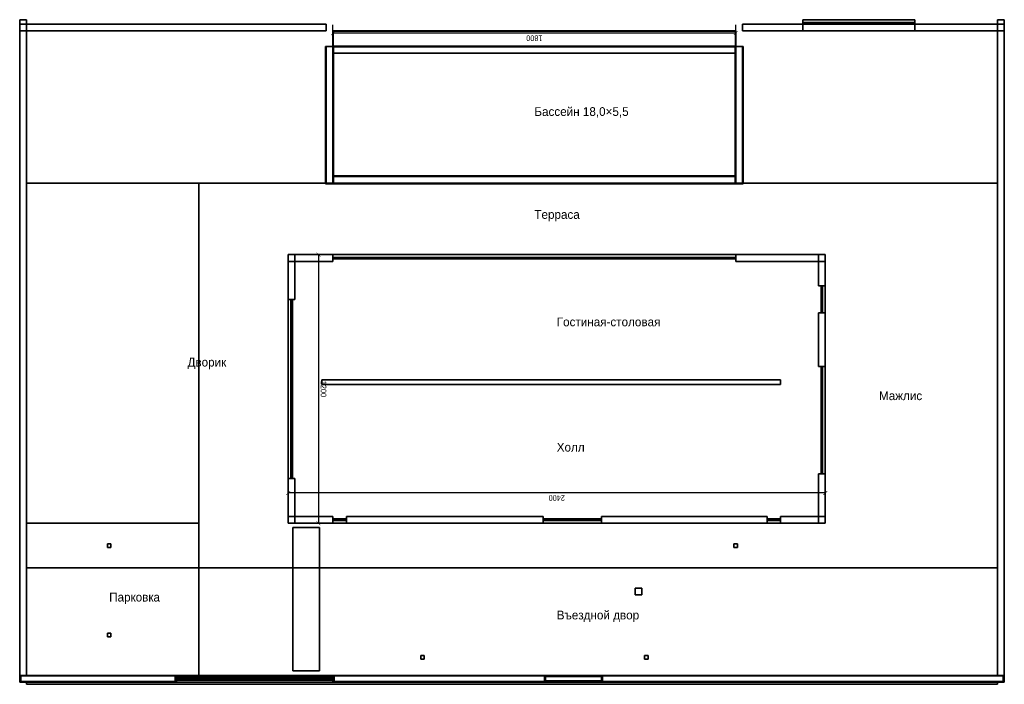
# Model space of a CAD drawing. Header units: metres. Extents: x -44 to 0, y -32.2 to -2.5.
import ezdxf

# ---------------------------------------------------------------- set-up
doc = ezdxf.new("R2010")
doc.units = ezdxf.units.M
for name, color, linetype in [('BOLLARD', 8, 'Continuous'), ('BRONZE', 8, 'Continuous'), ('COPING', 8, 'Continuous'), ('CUT', 7, 'Continuous'), ('DECK_STONE', 8, 'Continuous'), ('DIM', 1, 'Continuous'), ('DOOR_BRONZE', 8, 'Continuous'), ('FRAME', 8, 'Continuous'), ('GLASS', 5, 'Continuous'), ('HEDGE', 8, 'Continuous'), ('INTERIOR_FLOOR', 8, 'Continuous'), ('INTERIOR_WALL', 8, 'Continuous'), ('PAVERS', 8, 'Continuous'), ('POOL_TILE', 8, 'Continuous'), ('RENDER_WHITE', 8, 'Continuous'), ('TEXT', 7, 'Continuous'), ('TRAVERTINE', 8, 'Continuous')]:
    doc.layers.add(name, color=color, linetype=linetype)
doc.styles.add('OpenSansCondensed-Light', font='OpenSansCondensed-Light.ttf')
doc.dimstyles.new('EZDXF', dxfattribs={"dimtxt": 0.25, "dimasz": 0.175, "dimexe": 0.375, "dimexo": 0.125, "dimgap": 0.1, "dimtad": 1, "dimlfac": 100, "dimzin": 12, "dimdsep": 46, "dimtxsty": 'OpenSansCondensed-Light', "dimblk": 'ARCHTICK', "dimcen": 2.5, "dimazin": 3, "dimtfac": 0.5, "dimtmove": 2, "dimatfit": 3, "dimarcsym": 0})

# ---------------------------------------------------------------- blocks, each defined once
blk = doc.blocks.new('_ARCHTICK')
at = {"color": 0, "linetype": 'ByBlock', "const_width": 0.15}
blk.add_lwpolyline([(-0.5, -0.5), (0.5, 0.5)], dxfattribs=at)

msp = doc.modelspace()

# ---------------------------------------------------------------- linework, layer by layer
at = {"layer": 'BOLLARD'}
for points in [[(-39.92, -25.92), (-39.92, -26.08), (-40.08, -26.08), (-40.08, -25.92)], [(-39.92, -25.92), (-40.08, -25.92), (-40.08, -26.08), (-39.92, -26.08)], [(-11.92, -25.92), (-11.92, -26.08), (-12.08, -26.08), (-12.08, -25.92)], [(-11.92, -25.92), (-12.08, -25.92), (-12.08, -26.08), (-11.92, -26.08)], [(-39.92, -29.92), (-39.92, -30.08), (-40.08, -30.08), (-40.08, -29.92)], [(-39.92, -29.92), (-40.08, -29.92), (-40.08, -30.08), (-39.92, -30.08)], [(-25.92, -30.92), (-25.92, -31.08), (-26.08, -31.08), (-26.08, -30.92)], [(-25.92, -30.92), (-26.08, -30.92), (-26.08, -31.08), (-25.92, -31.08)], [(-15.92, -30.92), (-15.92, -31.08), (-16.08, -31.08), (-16.08, -30.92)], [(-15.92, -30.92), (-16.08, -30.92), (-16.08, -31.08), (-15.92, -31.08)]]:
    msp.add_lwpolyline(points, close=True, dxfattribs=at)
at = {"layer": 'BRONZE'}
for points in [[(-30, -31.88), (-30, -32.02), (-37, -32.02), (-37, -31.88)], [(-30, -31.88), (-37, -31.88), (-37, -32.02), (-30, -32.02)], [(-36.89, -31.9), (-36.89, -32), (-36.95, -32), (-36.95, -31.9)], [(-36.77, -31.9), (-36.77, -32), (-36.83, -32), (-36.83, -31.9)], [(-36.65, -31.9), (-36.65, -32), (-36.71, -32), (-36.71, -31.9)], [(-36.53, -31.9), (-36.53, -32), (-36.59, -32), (-36.59, -31.9)], [(-36.41, -31.9), (-36.41, -32), (-36.47, -32), (-36.47, -31.9)], [(-36.29, -31.9), (-36.29, -32), (-36.35, -32), (-36.35, -31.9)], [(-36.17, -31.9), (-36.17, -32), (-36.23, -32), (-36.23, -31.9)], [(-36.05, -31.9), (-36.05, -32), (-36.11, -32), (-36.11, -31.9)], [(-35.93, -31.9), (-35.93, -32), (-35.99, -32), (-35.99, -31.9)], [(-35.81, -31.9), (-35.81, -32), (-35.87, -32), (-35.87, -31.9)], [(-35.69, -31.9), (-35.69, -32), (-35.75, -32), (-35.75, -31.9)], [(-35.57, -31.9), (-35.57, -32), (-35.63, -32), (-35.63, -31.9)], [(-35.45, -31.9), (-35.45, -32), (-35.51, -32), (-35.51, -31.9)], [(-35.33, -31.9), (-35.33, -32), (-35.39, -32), (-35.39, -31.9)], [(-35.21, -31.9), (-35.21, -32), (-35.27, -32), (-35.27, -31.9)], [(-35.09, -31.9), (-35.09, -32), (-35.15, -32), (-35.15, -31.9)], [(-34.97, -31.9), (-34.97, -32), (-35.03, -32), (-35.03, -31.9)], [(-34.85, -31.9), (-34.85, -32), (-34.91, -32), (-34.91, -31.9)], [(-34.73, -31.9), (-34.73, -32), (-34.79, -32), (-34.79, -31.9)], [(-34.61, -31.9), (-34.61, -32), (-34.67, -32), (-34.67, -31.9)], [(-34.49, -31.9), (-34.49, -32), (-34.55, -32), (-34.55, -31.9)], [(-34.37, -31.9), (-34.37, -32), (-34.43, -32), (-34.43, -31.9)], [(-34.25, -31.9), (-34.25, -32), (-34.31, -32), (-34.31, -31.9)], [(-34.13, -31.9), (-34.13, -32), (-34.19, -32), (-34.19, -31.9)], [(-34.01, -31.9), (-34.01, -32), (-34.07, -32), (-34.07, -31.9)], [(-33.89, -31.9), (-33.89, -32), (-33.95, -32), (-33.95, -31.9)], [(-33.77, -31.9), (-33.77, -32), (-33.83, -32), (-33.83, -31.9)], [(-33.65, -31.9), (-33.65, -32), (-33.71, -32), (-33.71, -31.9)], [(-33.53, -31.9), (-33.53, -32), (-33.59, -32), (-33.59, -31.9)], [(-33.41, -31.9), (-33.41, -32), (-33.47, -32), (-33.47, -31.9)], [(-33.29, -31.9), (-33.29, -32), (-33.35, -32), (-33.35, -31.9)], [(-33.17, -31.9), (-33.17, -32), (-33.23, -32), (-33.23, -31.9)], [(-33.05, -31.9), (-33.05, -32), (-33.11, -32), (-33.11, -31.9)], [(-32.93, -31.9), (-32.93, -32), (-32.99, -32), (-32.99, -31.9)], [(-32.81, -31.9), (-32.81, -32), (-32.87, -32), (-32.87, -31.9)], [(-32.69, -31.9), (-32.69, -32), (-32.75, -32), (-32.75, -31.9)], [(-32.57, -31.9), (-32.57, -32), (-32.63, -32), (-32.63, -31.9)], [(-32.45, -31.9), (-32.45, -32), (-32.51, -32), (-32.51, -31.9)], [(-32.33, -31.9), (-32.33, -32), (-32.39, -32), (-32.39, -31.9)], [(-32.21, -31.9), (-32.21, -32), (-32.27, -32), (-32.27, -31.9)], [(-32.09, -31.9), (-32.09, -32), (-32.15, -32), (-32.15, -31.9)], [(-31.97, -31.9), (-31.97, -32), (-32.03, -32), (-32.03, -31.9)], [(-31.85, -31.9), (-31.85, -32), (-31.91, -32), (-31.91, -31.9)], [(-31.73, -31.9), (-31.73, -32), (-31.79, -32), (-31.79, -31.9)], [(-31.61, -31.9), (-31.61, -32), (-31.67, -32), (-31.67, -31.9)], [(-31.49, -31.9), (-31.49, -32), (-31.55, -32), (-31.55, -31.9)], [(-31.37, -31.9), (-31.37, -32), (-31.43, -32), (-31.43, -31.9)], [(-31.25, -31.9), (-31.25, -32), (-31.31, -32), (-31.31, -31.9)], [(-31.13, -31.9), (-31.13, -32), (-31.19, -32), (-31.19, -31.9)], [(-31.01, -31.9), (-31.01, -32), (-31.07, -32), (-31.07, -31.9)], [(-30.89, -31.9), (-30.89, -32), (-30.95, -32), (-30.95, -31.9)], [(-30.77, -31.9), (-30.77, -32), (-30.83, -32), (-30.83, -31.9)], [(-30.65, -31.9), (-30.65, -32), (-30.71, -32), (-30.71, -31.9)], [(-30.53, -31.9), (-30.53, -32), (-30.59, -32), (-30.59, -31.9)], [(-30.41, -31.9), (-30.41, -32), (-30.47, -32), (-30.47, -31.9)], [(-30.29, -31.9), (-30.29, -32), (-30.35, -32), (-30.35, -31.9)], [(-30.17, -31.9), (-30.17, -32), (-30.23, -32), (-30.23, -31.9)], [(-30.05, -31.9), (-30.05, -32), (-30.11, -32), (-30.11, -31.9)]]:
    msp.add_lwpolyline(points, close=True, dxfattribs=at)
at = {"layer": 'COPING'}
for points in [[(-29.98, -3.7), (-29.98, -9.83), (-30.33, -9.83), (-30.33, -3.7)], [(-29.98, -3.7), (-30.33, -3.7), (-30.33, -9.83), (-29.98, -9.83)], [(-11.67, -3.7), (-11.67, -9.83), (-12.02, -9.83), (-12.02, -3.7)], [(-11.67, -3.7), (-12.02, -3.7), (-12.02, -9.83), (-11.67, -9.83)], [(-12, -9.48), (-12, -9.83), (-30, -9.83), (-30, -9.48)], [(-12, -9.48), (-30, -9.48), (-30, -9.83), (-12, -9.83)]]:
    msp.add_lwpolyline(points, close=True, dxfattribs=at)
at = {"layer": 'CUT'}
for points in [[(-44, -31.8), (-43.7, -31.8), (-43.7, -3), (-44, -3)], [(-0.3, -31.8), (0, -31.8), (0, -3), (-0.3, -3)], [(-32, -13.3), (-30, -13.3), (-30, -13), (-32, -13)], [(-32, -15), (-31.7, -15), (-31.7, -13), (-32, -13)], [(-30, -13.19), (-29.94, -13.19), (-29.94, -13.12), (-30, -13.12)], [(-27.03, -13.19), (-26.97, -13.19), (-26.97, -13.12), (-27.03, -13.12)], [(-24.03, -13.19), (-23.97, -13.19), (-23.97, -13.12), (-24.03, -13.12)], [(-21.03, -13.19), (-20.97, -13.19), (-20.97, -13.12), (-21.03, -13.12)], [(-18.03, -13.19), (-17.97, -13.19), (-17.97, -13.12), (-18.03, -13.12)], [(-15.03, -13.19), (-14.97, -13.19), (-14.97, -13.12), (-15.03, -13.12)], [(-12.06, -13.19), (-12, -13.19), (-12, -13.12), (-12.06, -13.12)], [(-12, -13.3), (-8, -13.3), (-8, -13), (-12, -13)], [(-8.3, -14.4), (-8, -14.4), (-8, -13), (-8.3, -13)], [(-8.19, -14.46), (-8.12, -14.46), (-8.12, -14.4), (-8.19, -14.4)], [(-31.88, -15.06), (-31.81, -15.06), (-31.81, -15), (-31.88, -15)], [(-8.3, -18), (-8, -18), (-8, -15.6), (-8.3, -15.6)], [(-8.19, -15.6), (-8.12, -15.6), (-8.12, -15.54), (-8.19, -15.54)], [(-31.88, -17.03), (-31.81, -17.03), (-31.81, -16.97), (-31.88, -16.97)], [(-8.19, -18.06), (-8.12, -18.06), (-8.12, -18), (-8.19, -18)], [(-30.5, -18.8), (-10, -18.8), (-10, -18.6), (-30.5, -18.6)], [(-31.88, -19.03), (-31.81, -19.03), (-31.81, -18.97), (-31.88, -18.97)], [(-8.19, -19.63), (-8.12, -19.63), (-8.12, -19.57), (-8.19, -19.57)], [(-31.88, -21.03), (-31.81, -21.03), (-31.81, -20.97), (-31.88, -20.97)], [(-8.19, -21.23), (-8.12, -21.23), (-8.12, -21.17), (-8.19, -21.17)], [(-8.3, -25), (-8, -25), (-8, -22.8), (-8.3, -22.8)], [(-8.19, -22.8), (-8.12, -22.8), (-8.12, -22.74), (-8.19, -22.74)], [(-32, -25), (-31.7, -25), (-31.7, -23), (-32, -23)], [(-31.88, -23), (-31.81, -23), (-31.81, -22.94), (-31.88, -22.94)], [(-32, -25), (-30, -25), (-30, -24.7), (-32, -24.7)], [(-30, -24.88), (-29.94, -24.88), (-29.94, -24.81), (-30, -24.81)], [(-29.46, -24.88), (-29.4, -24.88), (-29.4, -24.81), (-29.46, -24.81)], [(-29.4, -25), (-20.6, -25), (-20.6, -24.7), (-29.4, -24.7)], [(-20.6, -24.88), (-20.54, -24.88), (-20.54, -24.81), (-20.6, -24.81)], [(-18.06, -24.88), (-18, -24.88), (-18, -24.81), (-18.06, -24.81)], [(-18, -25), (-10.6, -25), (-10.6, -24.7), (-18, -24.7)], [(-10.6, -24.88), (-10.54, -24.88), (-10.54, -24.81), (-10.6, -24.81)], [(-10.06, -24.88), (-10, -24.88), (-10, -24.81), (-10.06, -24.81)], [(-10, -25), (-8, -25), (-8, -24.7), (-10, -24.7)], [(-16.5, -28.2), (-16.2, -28.2), (-16.2, -27.9), (-16.5, -27.9)], [(-43.95, -32.08), (-37.05, -32.08), (-37.05, -31.82), (-43.95, -31.82)], [(-36.95, -32), (-36.89, -32), (-36.89, -31.9), (-36.95, -31.9)], [(-36.83, -32), (-36.77, -32), (-36.77, -31.9), (-36.83, -31.9)], [(-36.71, -32), (-36.65, -32), (-36.65, -31.9), (-36.71, -31.9)], [(-36.59, -32), (-36.53, -32), (-36.53, -31.9), (-36.59, -31.9)], [(-36.47, -32), (-36.41, -32), (-36.41, -31.9), (-36.47, -31.9)], [(-36.35, -32), (-36.29, -32), (-36.29, -31.9), (-36.35, -31.9)], [(-36.23, -32), (-36.17, -32), (-36.17, -31.9), (-36.23, -31.9)], [(-36.11, -32), (-36.05, -32), (-36.05, -31.9), (-36.11, -31.9)], [(-35.99, -32), (-35.93, -32), (-35.93, -31.9), (-35.99, -31.9)], [(-35.87, -32), (-35.81, -32), (-35.81, -31.9), (-35.87, -31.9)], [(-35.75, -32), (-35.69, -32), (-35.69, -31.9), (-35.75, -31.9)], [(-35.63, -32), (-35.57, -32), (-35.57, -31.9), (-35.63, -31.9)], [(-35.51, -32), (-35.45, -32), (-35.45, -31.9), (-35.51, -31.9)], [(-35.39, -32), (-35.33, -32), (-35.33, -31.9), (-35.39, -31.9)], [(-35.27, -32), (-35.21, -32), (-35.21, -31.9), (-35.27, -31.9)], [(-35.15, -32), (-35.09, -32), (-35.09, -31.9), (-35.15, -31.9)], [(-35.03, -32), (-34.97, -32), (-34.97, -31.9), (-35.03, -31.9)], [(-34.91, -32), (-34.85, -32), (-34.85, -31.9), (-34.91, -31.9)], [(-34.79, -32), (-34.73, -32), (-34.73, -31.9), (-34.79, -31.9)], [(-34.67, -32), (-34.61, -32), (-34.61, -31.9), (-34.67, -31.9)], [(-34.55, -32), (-34.49, -32), (-34.49, -31.9), (-34.55, -31.9)], [(-34.43, -32), (-34.37, -32), (-34.37, -31.9), (-34.43, -31.9)], [(-34.31, -32), (-34.25, -32), (-34.25, -31.9), (-34.31, -31.9)], [(-34.19, -32), (-34.13, -32), (-34.13, -31.9), (-34.19, -31.9)], [(-34.07, -32), (-34.01, -32), (-34.01, -31.9), (-34.07, -31.9)], [(-33.95, -32), (-33.89, -32), (-33.89, -31.9), (-33.95, -31.9)], [(-33.83, -32), (-33.77, -32), (-33.77, -31.9), (-33.83, -31.9)], [(-33.71, -32), (-33.65, -32), (-33.65, -31.9), (-33.71, -31.9)], [(-33.59, -32), (-33.53, -32), (-33.53, -31.9), (-33.59, -31.9)], [(-33.47, -32), (-33.41, -32), (-33.41, -31.9), (-33.47, -31.9)], [(-33.35, -32), (-33.29, -32), (-33.29, -31.9), (-33.35, -31.9)], [(-33.23, -32), (-33.17, -32), (-33.17, -31.9), (-33.23, -31.9)], [(-33.11, -32), (-33.05, -32), (-33.05, -31.9), (-33.11, -31.9)], [(-32.99, -32), (-32.93, -32), (-32.93, -31.9), (-32.99, -31.9)], [(-32.87, -32), (-32.81, -32), (-32.81, -31.9), (-32.87, -31.9)], [(-32.75, -32), (-32.69, -32), (-32.69, -31.9), (-32.75, -31.9)], [(-32.63, -32), (-32.57, -32), (-32.57, -31.9), (-32.63, -31.9)], [(-32.51, -32), (-32.45, -32), (-32.45, -31.9), (-32.51, -31.9)], [(-32.39, -32), (-32.33, -32), (-32.33, -31.9), (-32.39, -31.9)], [(-32.27, -32), (-32.21, -32), (-32.21, -31.9), (-32.27, -31.9)], [(-32.15, -32), (-32.09, -32), (-32.09, -31.9), (-32.15, -31.9)], [(-32.03, -32), (-31.97, -32), (-31.97, -31.9), (-32.03, -31.9)], [(-31.91, -32), (-31.85, -32), (-31.85, -31.9), (-31.91, -31.9)], [(-31.79, -32), (-31.73, -32), (-31.73, -31.9), (-31.79, -31.9)], [(-31.67, -32), (-31.61, -32), (-31.61, -31.9), (-31.67, -31.9)], [(-31.55, -32), (-31.49, -32), (-31.49, -31.9), (-31.55, -31.9)], [(-31.43, -32), (-31.37, -32), (-31.37, -31.9), (-31.43, -31.9)], [(-31.31, -32), (-31.25, -32), (-31.25, -31.9), (-31.31, -31.9)], [(-31.19, -32), (-31.13, -32), (-31.13, -31.9), (-31.19, -31.9)], [(-31.07, -32), (-31.01, -32), (-31.01, -31.9), (-31.07, -31.9)], [(-30.95, -32), (-30.89, -32), (-30.89, -31.9), (-30.95, -31.9)], [(-30.83, -32), (-30.77, -32), (-30.77, -31.9), (-30.83, -31.9)], [(-30.71, -32), (-30.65, -32), (-30.65, -31.9), (-30.71, -31.9)], [(-30.59, -32), (-30.53, -32), (-30.53, -31.9), (-30.59, -31.9)], [(-30.47, -32), (-30.41, -32), (-30.41, -31.9), (-30.47, -31.9)], [(-30.35, -32), (-30.29, -32), (-30.29, -31.9), (-30.35, -31.9)], [(-30.23, -32), (-30.17, -32), (-30.17, -31.9), (-30.23, -31.9)], [(-30.11, -32), (-30.05, -32), (-30.05, -31.9), (-30.11, -31.9)], [(-29.95, -32.08), (-20.55, -32.08), (-20.55, -31.82), (-29.95, -31.82)], [(-20.5, -32.05), (-18, -32.05), (-18, -31.85), (-20.5, -31.85)], [(-17.95, -32.08), (-0.05, -32.08), (-0.05, -31.82), (-17.95, -31.82)]]:
    msp.add_lwpolyline(points, close=True, dxfattribs=at)
at = {"layer": 'DECK_STONE'}
for points in [[(-4, -2.5), (-4, -2.62), (-9, -2.62), (-9, -2.5)], [(-9, -2.5), (-9, -2.62), (-4, -2.62), (-4, -2.5)], [(-4, -2.62), (-4, -3), (-9, -3), (-9, -2.62)], [(-4, -2.62), (-9, -2.62), (-9, -3), (-4, -3)], [(-0.3, -9.8), (-0.3, -27), (-36, -27), (-36, -9.8)], [(-0.3, -9.8), (-36, -9.8), (-36, -27), (-0.3, -27)]]:
    msp.add_lwpolyline(points, close=True, dxfattribs=at)
at = {"layer": 'DOOR_BRONZE'}
for points in [[(-18.03, -24.839), (-18.03, -24.851), (-20.57, -24.851), (-20.57, -24.839)], [(-18, -31.85), (-18, -32.05), (-20.5, -32.05), (-20.5, -31.85)]]:
    msp.add_lwpolyline(points, close=True, dxfattribs=at)
at = {"layer": 'FRAME'}
for points in [[(-12, -13.12), (-12, -13.19), (-30, -13.19), (-30, -13.12)], [(-29.94, -13.12), (-29.94, -13.19), (-30, -13.19), (-30, -13.12)], [(-12, -13.12), (-30, -13.12), (-30, -13.19), (-12, -13.19)], [(-26.97, -13.12), (-26.97, -13.19), (-27.03, -13.19), (-27.03, -13.12)], [(-23.97, -13.12), (-23.97, -13.19), (-24.03, -13.19), (-24.03, -13.12)], [(-20.97, -13.12), (-20.97, -13.19), (-21.03, -13.19), (-21.03, -13.12)], [(-17.97, -13.12), (-17.97, -13.19), (-18.03, -13.19), (-18.03, -13.12)], [(-14.97, -13.12), (-14.97, -13.19), (-15.03, -13.19), (-15.03, -13.12)], [(-12, -13.12), (-12, -13.19), (-12.06, -13.19), (-12.06, -13.12)], [(-8.12, -14.4), (-8.12, -15.6), (-8.19, -15.6), (-8.19, -14.4)], [(-8.12, -14.4), (-8.12, -14.46), (-8.19, -14.46), (-8.19, -14.4)], [(-8.12, -14.4), (-8.19, -14.4), (-8.19, -15.6), (-8.12, -15.6)], [(-31.81, -15), (-31.81, -23), (-31.88, -23), (-31.88, -15)], [(-31.81, -15), (-31.81, -15.06), (-31.88, -15.06), (-31.88, -15)], [(-31.81, -15), (-31.88, -15), (-31.88, -23), (-31.81, -23)], [(-8.12, -15.54), (-8.12, -15.6), (-8.19, -15.6), (-8.19, -15.54)], [(-31.81, -16.97), (-31.81, -17.03), (-31.88, -17.03), (-31.88, -16.97)], [(-8.12, -18), (-8.12, -22.8), (-8.19, -22.8), (-8.19, -18)], [(-8.12, -18), (-8.12, -18.06), (-8.19, -18.06), (-8.19, -18)], [(-8.12, -18), (-8.19, -18), (-8.19, -22.8), (-8.12, -22.8)], [(-31.81, -18.97), (-31.81, -19.03), (-31.88, -19.03), (-31.88, -18.97)], [(-8.12, -19.57), (-8.12, -19.63), (-8.19, -19.63), (-8.19, -19.57)], [(-31.81, -20.97), (-31.81, -21.03), (-31.88, -21.03), (-31.88, -20.97)], [(-8.12, -21.17), (-8.12, -21.23), (-8.19, -21.23), (-8.19, -21.17)], [(-8.12, -22.74), (-8.12, -22.8), (-8.19, -22.8), (-8.19, -22.74)], [(-31.81, -22.94), (-31.81, -23), (-31.88, -23), (-31.88, -22.94)], [(-29.4, -24.81), (-29.4, -24.88), (-30, -24.88), (-30, -24.81)], [(-29.94, -24.81), (-29.94, -24.88), (-30, -24.88), (-30, -24.81)], [(-29.4, -24.81), (-30, -24.81), (-30, -24.88), (-29.4, -24.88)], [(-29.4, -24.81), (-29.4, -24.88), (-29.46, -24.88), (-29.46, -24.81)], [(-18, -24.81), (-18, -24.88), (-20.6, -24.88), (-20.6, -24.81)], [(-20.54, -24.81), (-20.54, -24.88), (-20.6, -24.88), (-20.6, -24.81)], [(-18, -24.81), (-20.6, -24.81), (-20.6, -24.88), (-18, -24.88)], [(-18, -24.81), (-18, -24.88), (-18.06, -24.88), (-18.06, -24.81)], [(-10, -24.81), (-10, -24.88), (-10.6, -24.88), (-10.6, -24.81)], [(-10.54, -24.81), (-10.54, -24.88), (-10.6, -24.88), (-10.6, -24.81)], [(-10, -24.81), (-10.6, -24.81), (-10.6, -24.88), (-10, -24.88)], [(-10, -24.81), (-10, -24.88), (-10.06, -24.88), (-10.06, -24.81)]]:
    msp.add_lwpolyline(points, close=True, dxfattribs=at)
at = {"layer": 'GLASS'}
for points in [[(-12.01, -3.01), (-12.01, -3.69), (-29.99, -3.69), (-29.99, -3.01)], [(-12.01, -3.01), (-29.99, -3.01), (-29.99, -3.69), (-12.01, -3.69)], [(-12.003, -3.71), (-12.003, -9.497), (-29.997, -9.497), (-29.997, -3.71)], [(-12.003, -3.71), (-29.997, -3.71), (-29.997, -9.497), (-12.003, -9.497)], [(-12.03, -13.149), (-12.03, -13.161), (-29.97, -13.161), (-29.97, -13.149)], [(-12.03, -13.149), (-29.97, -13.149), (-29.97, -13.161), (-12.03, -13.161)], [(-8.149, -14.43), (-8.149, -15.57), (-8.161, -15.57), (-8.161, -14.43)], [(-8.149, -14.43), (-8.161, -14.43), (-8.161, -15.57), (-8.149, -15.57)], [(-31.839, -15.03), (-31.839, -22.97), (-31.851, -22.97), (-31.851, -15.03)], [(-31.839, -15.03), (-31.851, -15.03), (-31.851, -22.97), (-31.839, -22.97)], [(-8.149, -18.03), (-8.149, -22.77), (-8.161, -22.77), (-8.161, -18.03)], [(-8.149, -18.03), (-8.161, -18.03), (-8.161, -22.77), (-8.149, -22.77)], [(-29.43, -24.839), (-29.43, -24.851), (-29.97, -24.851), (-29.97, -24.839)], [(-29.43, -24.839), (-29.97, -24.839), (-29.97, -24.851), (-29.43, -24.851)], [(-18.03, -24.839), (-20.57, -24.839), (-20.57, -24.851), (-18.03, -24.851)], [(-10.03, -24.839), (-10.03, -24.851), (-10.57, -24.851), (-10.57, -24.839)], [(-10.03, -24.839), (-10.57, -24.839), (-10.57, -24.851), (-10.03, -24.851)]]:
    msp.add_lwpolyline(points, close=True, dxfattribs=at)
at = {"layer": 'HEDGE'}
for points in [[(-30.6, -25.2), (-30.6, -31.6), (-31.8, -31.6), (-31.8, -25.2)], [(-30.6, -25.2), (-31.8, -25.2), (-31.8, -31.6), (-30.6, -31.6)], [(-37.05, -31.82), (-37.05, -32.08), (-43.95, -32.08), (-43.95, -31.82)], [(-20.55, -31.82), (-20.55, -32.08), (-29.95, -32.08), (-29.95, -31.82)], [(-0.05, -31.82), (-0.05, -32.08), (-17.95, -32.08), (-17.95, -31.82)]]:
    msp.add_lwpolyline(points, close=True, dxfattribs=at)
at = {"layer": 'INTERIOR_FLOOR'}
for points in [[(-8, -13), (-8, -25), (-32, -25), (-32, -13)], [(-8, -13), (-32, -13), (-32, -25), (-8, -25)]]:
    msp.add_lwpolyline(points, close=True, dxfattribs=at)
at = {"layer": 'INTERIOR_WALL'}
msp.add_lwpolyline([(-10, -18.6), (-10, -18.8), (-30.5, -18.8), (-30.5, -18.6)], close=True, dxfattribs=at)
at = {"layer": 'PAVERS'}
for points in [[(-36, -9.8), (-36, -27), (-43.7, -27), (-43.7, -9.8)], [(-36, -9.8), (-43.7, -9.8), (-43.7, -27), (-36, -27)], [(-36, -25), (-36, -31.8), (-43.7, -31.8), (-43.7, -25)], [(-36, -25), (-43.7, -25), (-43.7, -31.8), (-36, -31.8)], [(-0.3, -27), (-0.3, -31.8), (-36, -31.8), (-36, -27)], [(-0.3, -27), (-36, -27), (-36, -31.8), (-0.3, -31.8)], [(-0.3, -32.1), (-0.3, -32.2), (-43.7, -32.2), (-43.7, -32.1)], [(-0.3, -32.1), (-43.7, -32.1), (-43.7, -32.2), (-0.3, -32.2)]]:
    msp.add_lwpolyline(points, close=True, dxfattribs=at)
at = {"layer": 'POOL_TILE'}
for points in [[(-12, -3), (-12, -3.7), (-30, -3.7), (-30, -3)], [(-12, -3), (-30, -3), (-30, -3.7), (-12, -3.7)], [(-30, -3.7), (-30, -9.8), (-30.3, -9.8), (-30.3, -3.7)], [(-30, -3.7), (-30.3, -3.7), (-30.3, -9.8), (-30, -9.8)], [(-11.7, -3.7), (-11.7, -9.8), (-12, -9.8), (-12, -3.7)], [(-11.7, -3.7), (-12, -3.7), (-12, -9.8), (-11.7, -9.8)], [(-12, -4), (-12, -9.5), (-30, -9.5), (-30, -4)], [(-12, -4), (-30, -4), (-30, -9.5), (-12, -9.5)], [(-12, -9.5), (-12, -9.8), (-30, -9.8), (-30, -9.5)], [(-12, -9.5), (-30, -9.5), (-30, -9.8), (-12, -9.8)]]:
    msp.add_lwpolyline(points, close=True, dxfattribs=at)
at = {"layer": 'RENDER_WHITE'}
for points in [[(-43.7, -2.5), (-43.7, -3), (-44, -3), (-44, -2.5)], [(-44, -2.5), (-44, -3), (-43.7, -3), (-43.7, -2.5)], [(0, -2.5), (0, -3), (-0.3, -3), (-0.3, -2.5)], [(-0.3, -2.5), (-0.3, -3), (0, -3), (0, -2.5)], [(-43.7, -3), (-43.7, -31.8), (-44, -31.8), (-44, -3)], [(0, -3), (0, -31.8), (-0.3, -31.8), (-0.3, -3)]]:
    msp.add_lwpolyline(points, close=True, dxfattribs=at)
at = {"layer": 'TRAVERTINE'}
for points in [[(-30.3, -2.7), (-30.3, -3), (-44, -3), (-44, -2.7)], [(-30.3, -2.7), (-44, -2.7), (-44, -3), (-30.3, -3)], [(0, -3), (-11.7, -3), (-11.7, -2.7), (0, -2.7)], [(0, -2.7), (-11.7, -2.7), (-11.7, -3), (0, -3)], [(-12, -3.7), (-12, -4), (-30, -4), (-30, -3.7)], [(-12, -3.7), (-30, -3.7), (-30, -4), (-12, -4)], [(-30, -13), (-30, -13.3), (-32, -13.3), (-32, -13)], [(-31.7, -13), (-31.7, -15), (-32, -15), (-32, -13)], [(-8, -13), (-8, -13.3), (-12, -13.3), (-12, -13)], [(-8, -13), (-8, -14.4), (-8.3, -14.4), (-8.3, -13)], [(-8, -15.6), (-8, -18), (-8.3, -18), (-8.3, -15.6)], [(-8, -22.8), (-8, -25), (-8.3, -25), (-8.3, -22.8)], [(-31.7, -23), (-31.7, -25), (-32, -25), (-32, -23)], [(-30, -24.7), (-30, -25), (-32, -25), (-32, -24.7)], [(-20.6, -24.7), (-20.6, -25), (-29.4, -25), (-29.4, -24.7)], [(-10.6, -24.7), (-10.6, -25), (-18, -25), (-18, -24.7)], [(-8, -24.7), (-8, -25), (-10, -25), (-10, -24.7)], [(-16.2, -27.9), (-16.2, -28.2), (-16.5, -28.2), (-16.5, -27.9)], [(-37, -31.8), (-37, -32.1), (-44, -32.1), (-44, -31.8)], [(-37, -31.8), (-44, -31.8), (-44, -32.1), (-37, -32.1)], [(-20.5, -31.8), (-20.5, -32.1), (-30, -32.1), (-30, -31.8)], [(-20.5, -31.8), (-30, -31.8), (-30, -32.1), (-20.5, -32.1)], [(0, -31.8), (0, -32.1), (-18, -32.1), (-18, -31.8)], [(0, -31.8), (-18, -31.8), (-18, -32.1), (0, -32.1)]]:
    msp.add_lwpolyline(points, close=True, dxfattribs=at)

# ---------------------------------------------------------------- texts
at = {"layer": 'TEXT'}
for s, p in [('Бассейн 18,0×5,5', (-21, -6.8)), ('Терраса', (-21, -11.4)), ('Гостиная-столовая', (-20, -16.2)), ('Дворик', (-36.5, -18)), ('Мажлис', (-5.6, -19.5)), ('Холл', (-20, -21.8)), ('Парковка', (-40, -28.5)), ('Въездной двор', (-20, -29.3))]:
    msp.add_text(s, height=0.39, dxfattribs=at).set_placement(p)

# ---------------------------------------------------------------- dimensions: what is measured, and where the dimension line sits
at = {"layer": 'DIM'}
for base, p1, p2, angle in [((-12, -3.1), (-12, -4), (-30, -4), 180), ((-30.65, -13), (-32, -13), (-32, -25), 270), ((-8, -23.65), (-8, -25), (-32, -25), 180)]:
    msp.add_linear_dim(base=base, p1=p1, p2=p2, angle=angle, dimstyle='EZDXF', dxfattribs=at).render()

doc.saveas('drawing.dxf')
